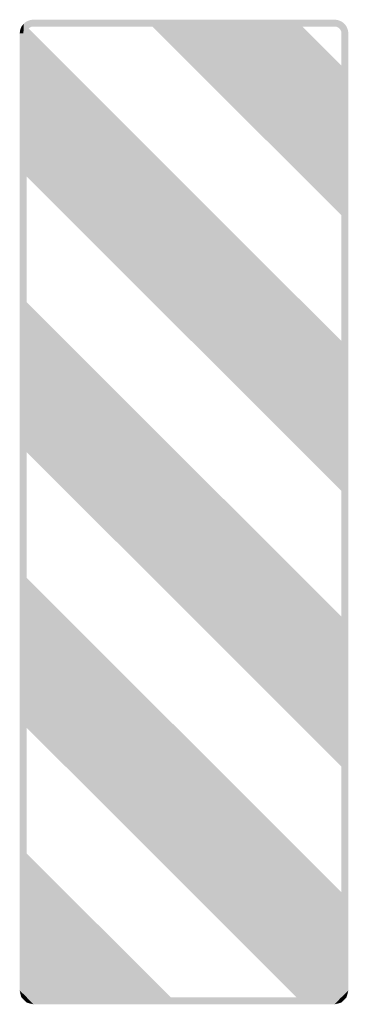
# Model space of a CAD drawing. Header units: inches. Extents: x -6 to 6, y -18 to 18.
import ezdxf

# ---------------------------------------------------------------- set-up
doc = ezdxf.new("R2010")
doc.units = ezdxf.units.IN
doc.header["$MEASUREMENT"] = 0

msp = doc.modelspace()

# ---------------------------------------------------------------- hatches: boundary and pattern name
for points in [[(-5.5, 18), (-5.549, 17.998), (-5.598, 17.99), (-5.645, 17.978), (-5.691, 17.962), (-5.736, 17.941), (-5.778, 17.916), (-5.817, 17.886), (-5.854, 17.854), (-5.887, 17.817), (-5.916, 17.778), (-5.941, 17.736), (-5.962, 17.691), (-5.978, 17.645), (-5.99, 17.598), (-5.998, 17.549), (-6, 17.5), (-5.75, 17.5), (-5.749, 17.524), (-5.745, 17.549), (-5.739, 17.573), (-5.731, 17.596), (-5.72, 17.618), (-5.708, 17.639), (-5.693, 17.659), (-5.677, 17.677), (-5.659, 17.693), (-5.639, 17.708), (-5.618, 17.72), (-5.596, 17.731), (-5.573, 17.739), (-5.549, 17.745), (-5.525, 17.749), (-5.5, 17.75), (-5.5, 18)], [(-5.854, 17.854), (6, 6), (6, 0.52), (-6, 12.52), (-5.854, 17.854)], [(-6, 17.5), (-5.866, 17.507), (-5.866, 17.507), (-5.976, 17.654), (-6, 17.5)], [(-5.976, 17.654), (-5.866, 17.507), (-5.868, 17.504), (-5.931, 17.753), (-5.976, 17.654)], [(-5.931, 17.753), (-5.868, 17.504), (-5.864, 17.498), (-5.854, 17.854), (-5.931, 17.753)], [(-5.5, 17.75), (5.5, 17.75), (5.5, 18), (-5.5, 18), (-5.5, 17.75)], [(-1.404, 18), (4.076, 18), (6, 16.076), (6, 10.596), (-1.404, 18)], [(6, 17.5), (5.998, 17.549), (5.99, 17.598), (5.978, 17.645), (5.962, 17.691), (5.941, 17.736), (5.916, 17.778), (5.886, 17.817), (5.854, 17.854), (5.817, 17.886), (5.778, 17.916), (5.736, 17.941), (5.691, 17.962), (5.645, 17.978), (5.598, 17.99), (5.549, 17.998), (5.5, 18), (5.5, 17.75), (5.524, 17.749), (5.549, 17.745), (5.573, 17.739), (5.596, 17.731), (5.618, 17.72), (5.639, 17.708), (5.659, 17.693), (5.677, 17.677), (5.693, 17.659), (5.708, 17.639), (5.72, 17.618), (5.731, 17.596), (5.739, 17.573), (5.745, 17.549), (5.749, 17.524), (5.75, 17.5), (6, 17.5)], [(-6, 12.52), (-6, 17.5), (-5.864, 17.508), (-6, 12.52)], [(-5.75, -17.5), (-5.75, 17.5), (-6, 17.5), (-6, -17.5), (-5.75, -17.5)], [(5.75, 17.5), (5.75, -17.5), (6, -17.5), (6, 17.5), (5.75, 17.5)], [(-6, 7.924), (6, -4.076), (6, -9.556), (-6, 2.444), (-6, 7.924)], [(-6, -2.153), (6, -14.153), (4.367, -18), (-6, -7.633), (-6, -2.153)], [(-6, -12.229), (-0.229, -18), (-5.5, -18), (-6, -17.5), (-6, -12.229)], [(6, -14.153), (6, -17.5), (5.5, -18), (4.367, -18), (6, -14.153)], [(-6, -17.5), (-5.998, -17.549), (-5.99, -17.598), (-5.978, -17.645), (-5.962, -17.691), (-5.941, -17.736), (-5.916, -17.778), (-5.887, -17.817), (-5.854, -17.854), (-5.817, -17.887), (-5.778, -17.916), (-5.736, -17.941), (-5.691, -17.962), (-5.645, -17.978), (-5.598, -17.99), (-5.549, -17.998), (-5.5, -18), (-5.5, -17.75), (-5.525, -17.749), (-5.549, -17.745), (-5.573, -17.739), (-5.596, -17.731), (-5.618, -17.72), (-5.639, -17.708), (-5.659, -17.693), (-5.677, -17.677), (-5.693, -17.659), (-5.708, -17.639), (-5.72, -17.618), (-5.731, -17.596), (-5.739, -17.573), (-5.745, -17.549), (-5.749, -17.525), (-5.75, -17.5), (-6, -17.5)], [(-5.943, -17.733), (-5.733, -17.767), (-5.727, -17.753), (-6, -17.5), (-5.943, -17.733)], [(5.5, -18), (5.549, -17.998), (5.598, -17.99), (5.645, -17.978), (5.691, -17.962), (5.736, -17.941), (5.778, -17.916), (5.817, -17.887), (5.854, -17.854), (5.886, -17.817), (5.916, -17.778), (5.941, -17.736), (5.962, -17.691), (5.978, -17.645), (5.99, -17.598), (5.998, -17.549), (6, -17.5), (5.75, -17.5), (5.749, -17.525), (5.745, -17.549), (5.739, -17.573), (5.731, -17.596), (5.72, -17.618), (5.708, -17.639), (5.693, -17.659), (5.677, -17.677), (5.659, -17.693), (5.639, -17.708), (5.618, -17.72), (5.596, -17.731), (5.573, -17.739), (5.549, -17.745), (5.524, -17.749), (5.5, -17.75), (5.5, -18)], [(6, -17.5), (5.745, -17.751), (5.742, -17.751), (5.932, -17.752), (6, -17.5)], [(-5.745, -17.936), (-5.727, -17.767), (-5.733, -17.767), (-5.943, -17.733), (-5.745, -17.936)], [(-5.5, -18), (-5.727, -17.767), (-5.727, -17.767), (-5.745, -17.936), (-5.5, -18)], [(5.5, -17.75), (-5.5, -17.75), (-5.5, -18), (5.5, -18), (5.5, -17.75)], [(5.737, -17.94), (5.737, -17.751), (5.737, -17.751), (5.5, -18), (5.737, -17.94)], [(5.932, -17.752), (5.742, -17.751), (5.737, -17.751), (5.737, -17.94), (5.932, -17.752)]]:
    msp.add_hatch(color=7).paths.add_polyline_path(points)

doc.saveas('drawing.dxf')
